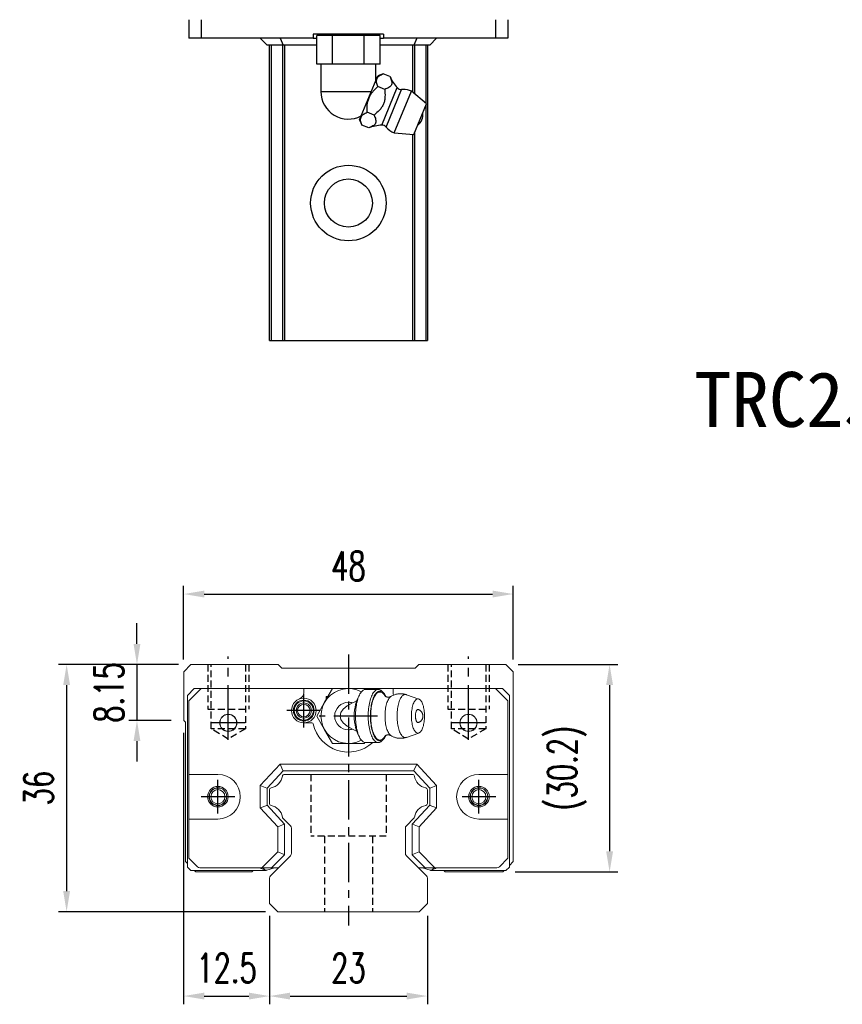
# Model space of a CAD drawing. Header units: millimetres. Extents: x 22 to 357, y 365 to 653.
# Tile 1 of 3: x 22 to 142, y 370 to 514. Entities that reach past the tile are written whole.
import ezdxf
from ezdxf.enums import TextEntityAlignment as Align

# ---------------------------------------------------------------- set-up
doc = ezdxf.new("R2010")
doc.units = ezdxf.units.MM
doc.header["$PDSIZE"] = -1
doc.linetypes.add('CENTER', pattern=[10.16, 6.35, -1.27, 1.27, -1.27])
doc.linetypes.add('DASHED', pattern=[0.75, 0.5, -0.25])
for name, color, linetype in [('CHA', 7, 'Continuous'), ('CL', 1, 'CENTER'), ('DIM', 4, 'Continuous'), ('HID', 2, 'DASHED'), ('OUT', 3, 'Continuous')]:
    doc.layers.add(name, color=color, linetype=linetype)
doc.styles.add('DIM-7', font='SIMPLEX.shx', dxfattribs={"width": 0.7, "bigfont": 'chineset.shx'})
doc.styles.add('T', font='kaiu.ttf')
doc.dimstyles.new('CNS', dxfattribs={"dimtxt": 3.5, "dimasz": 2.5, "dimexe": 1, "dimexo": 1.5, "dimgap": 0.09, "dimtad": 0, "dimdsep": 46, "dimtxsty": 'DIM-7', "dimcen": 0.09, "dimclrd": 1, "dimclre": 1, "dimclrt": 4, "dimadec": 0, "dimazin": 0, "dimtfac": 1, "dimtix": 1, "dimtmove": 2, "dimatfit": 3, "dimfxl": 1, "dimtvp": 0.971429, "dimtolj": 1, "dimarcsym": 0})

# ---------------------------------------------------------------- blocks, each defined once
blk = doc.blocks.new('*D64')
at = {"layer": 'DEFPOINTS', "color": 0}
for p in [(93.78, 430.14), (45.78, 418.83), (93.78, 418.83)]:
    blk.add_point(p, dxfattribs=at)
at = {"layer": 'DIM', "color": 7, "lineweight": -2}
for p, q in [((45.78, 420.63), (45.78, 431.34)), ((93.78, 420.63), (93.78, 431.34)), ((48.78, 430.14), (90.78, 430.14))]:
    blk.add_line(p, q, dxfattribs=at)
at = {"layer": 'DIM', "color": 7}
for points in [[(48.78, 430.64), (48.78, 429.64), (45.78, 430.14)], [(90.78, 430.64), (90.78, 429.64), (93.78, 430.14)]]:
    blk.add_solid(points, dxfattribs=at)
at = {"layer": 'DIM', "color": 7, "insert": (69.78, 434.22), "char_height": 4.2, "attachment_point": 5, "style": 'DIM-7'}
blk.add_mtext('\\A1;48', dxfattribs=at)
blk = doc.blocks.new('*D66')
at = {"layer": 'DEFPOINTS', "color": 0}
for p in [(46.83, 419.88), (38.98, 411.73), (45.78, 411.73)]:
    blk.add_point(p, dxfattribs=at)
at = {"layer": 'DIM', "color": 7, "lineweight": -2}
for p, q in [((38.98, 422.88), (38.98, 425.88)), ((45.03, 419.88), (37.78, 419.88)), ((38.98, 419.88), (38.98, 411.73)), ((43.98, 411.73), (37.78, 411.73)), ((38.98, 408.73), (38.98, 405.73))]:
    blk.add_line(p, q, dxfattribs=at)
at = {"layer": 'DIM', "color": 7}
for points in [[(38.48, 422.88), (39.48, 422.88), (38.98, 419.88)], [(38.48, 408.73), (39.48, 408.73), (38.98, 411.73)]]:
    blk.add_solid(points, dxfattribs=at)
at = {"layer": 'DIM', "color": 7, "insert": (34.9, 415.8), "char_height": 4.2, "attachment_point": 5, "rotation": 90, "style": 'DIM-7'}
blk.add_mtext('\\A1;8.15', dxfattribs=at)
blk = doc.blocks.new('*D67')
at = {"layer": 'DEFPOINTS', "color": 0}
for p in [(46.83, 419.88), (28.73, 383.88), (59.5, 383.88)]:
    blk.add_point(p, dxfattribs=at)
at = {"layer": 'DIM', "color": 7, "lineweight": -2}
for p, q in [((45.03, 419.88), (27.53, 419.88)), ((28.73, 416.88), (28.73, 386.88)), ((57.7, 383.88), (27.53, 383.88))]:
    blk.add_line(p, q, dxfattribs=at)
at = {"layer": 'DIM', "color": 7}
for points in [[(28.23, 416.88), (29.23, 416.88), (28.73, 419.88)], [(28.23, 386.88), (29.23, 386.88), (28.73, 383.88)]]:
    blk.add_solid(points, dxfattribs=at)
at = {"layer": 'DIM', "color": 7, "insert": (24.65, 401.88), "char_height": 4.2, "attachment_point": 5, "rotation": 90, "style": 'DIM-7'}
blk.add_mtext('\\A1;36', dxfattribs=at)
blk = doc.blocks.new('*D68')
at = {"layer": 'DEFPOINTS', "color": 0}
for p in [(45.78, 411.73), (58.28, 385.08), (58.28, 371.59)]:
    blk.add_point(p, dxfattribs=at)
at = {"layer": 'DIM', "color": 7, "lineweight": -2}
for p, q in [((45.78, 409.93), (45.78, 370.39)), ((58.28, 383.28), (58.28, 370.39)), ((48.78, 371.59), (55.28, 371.59))]:
    blk.add_line(p, q, dxfattribs=at)
at = {"layer": 'DIM', "color": 7}
for points in [[(48.78, 372.09), (48.78, 371.09), (45.78, 371.59)], [(55.28, 372.09), (55.28, 371.09), (58.28, 371.59)]]:
    blk.add_solid(points, dxfattribs=at)
at = {"layer": 'DIM', "color": 7, "insert": (52.03, 375.67), "char_height": 4.2, "attachment_point": 5, "style": 'DIM-7'}
blk.add_mtext('\\A1;12.5', dxfattribs=at)
blk = doc.blocks.new('*D69')
at = {"layer": 'DEFPOINTS', "color": 0}
for p in [(58.28, 385.08), (81.28, 385.08), (81.28, 371.59)]:
    blk.add_point(p, dxfattribs=at)
at = {"layer": 'DIM', "color": 7, "lineweight": -2}
for p, q in [((58.28, 383.28), (58.28, 370.39)), ((81.28, 383.28), (81.28, 370.39)), ((61.28, 371.59), (78.28, 371.59))]:
    blk.add_line(p, q, dxfattribs=at)
at = {"layer": 'DIM', "color": 7}
for points in [[(61.28, 372.09), (61.28, 371.09), (58.28, 371.59)], [(78.28, 372.09), (78.28, 371.09), (81.28, 371.59)]]:
    blk.add_solid(points, dxfattribs=at)
at = {"layer": 'DIM', "color": 7, "insert": (69.78, 375.67), "char_height": 4.2, "attachment_point": 5, "style": 'DIM-7'}
blk.add_mtext('\\A1;23', dxfattribs=at)
blk = doc.blocks.new('*D71')
at = {"layer": 'DEFPOINTS', "color": 0}
for p in [(92.73, 419.88), (92.28, 389.68), (107.83, 389.68)]:
    blk.add_point(p, dxfattribs=at)
at = {"layer": 'DIM', "color": 7, "lineweight": -2}
for p, q in [((94.53, 419.88), (109.03, 419.88)), ((107.83, 416.88), (107.83, 392.68)), ((94.08, 389.68), (109.03, 389.68))]:
    blk.add_line(p, q, dxfattribs=at)
at = {"layer": 'DIM', "color": 7}
for points in [[(107.33, 416.88), (108.33, 416.88), (107.83, 419.88)], [(107.33, 392.68), (108.33, 392.68), (107.83, 389.68)]]:
    blk.add_solid(points, dxfattribs=at)
at = {"layer": 'DIM', "color": 7, "insert": (101.62, 404.78), "char_height": 4.2, "attachment_point": 5, "rotation": 90, "style": 'DIM-7'}
blk.add_mtext('\\A1;(30.2)', dxfattribs=at)

msp = doc.modelspace()

# ---------------------------------------------------------------- linework, layer by layer
at = {"color": 7, "linetype": 'Continuous', "lineweight": 25}
for p, q in [((46.555, 513.787), (46.555, 511.087)), ((48.337, 513.787), (48.337, 511.087)), ((91.223, 513.787), (91.223, 511.087)), ((93.005, 513.787), (93.005, 511.087)), ((48.337, 511.087), (46.555, 511.087)), ((64.659, 511.087), (48.337, 511.087)), ((56.93, 511.087), (57.93, 510.087)), ((59.83, 511.087), (60.265, 510.087)), ((64.659, 511.687), (64.659, 511.087)), ((74.901, 511.687), (64.659, 511.687)), ((64.659, 511.087), (65.161, 511.087)), ((65.161, 507.307), (65.161, 511.507)), ((67.471, 511.507), (65.161, 511.507)), ((66.78, 511.687), (66.78, 511.507)), ((67.471, 507.307), (67.471, 511.507)), ((72.089, 511.507), (67.471, 511.507)), ((72.089, 507.307), (72.089, 511.507)), ((74.399, 511.507), (72.089, 511.507)), ((72.78, 511.507), (72.78, 511.687)), ((74.399, 507.307), (74.399, 511.507)), ((74.399, 511.087), (74.901, 511.087)), ((74.901, 511.687), (74.901, 511.087)), ((91.223, 511.087), (74.901, 511.087)), ((79.73, 511.087), (79.295, 510.087)), ((82.63, 511.087), (81.63, 510.087)), ((93.005, 511.087), (91.223, 511.087)), ((60.265, 510.087), (57.93, 510.087)), ((58.281, 467.087), (58.281, 510.087)), ((58.524, 510.087), (58.524, 467.087)), ((60.161, 510.087), (60.161, 467.087)), ((65.161, 510.087), (60.265, 510.087)), ((60.458, 510.087), (60.458, 467.087)), ((79.295, 510.087), (74.399, 510.087)), ((79.104, 510.087), (79.104, 503.288)), ((81.63, 510.087), (79.295, 510.087)), ((79.401, 510.087), (79.401, 503.031)), ((81.038, 510.087), (81.038, 501.611)), ((81.281, 510.087), (81.281, 467.087)), ((66.316, 507.307), (65.161, 507.307)), ((65.78, 507.307), (65.78, 503.307)), ((67.471, 507.307), (66.316, 507.307)), ((69.78, 507.307), (67.471, 507.307)), ((72.089, 507.307), (69.78, 507.307)), ((73.244, 507.307), (72.089, 507.307)), ((74.399, 507.307), (73.244, 507.307)), ((73.78, 504.926), (73.78, 507.307)), ((71.416, 499.219), (74.057, 505.594)), ((74.83, 505.914), (74.057, 505.594)), ((75.835, 505.497), (74.83, 505.914)), ((75.062, 503.631), (74.056, 504.047)), ((74.625, 498.418), (76.892, 503.892)), ((75.257, 498.15), (77.529, 503.634)), ((76.463, 497.291), (78.988, 503.389)), ((81.138, 501.524), (78.988, 503.389)), ((65.78, 503.307), (73.109, 503.307)), ((79.302, 497.089), (81.138, 501.524)), ((81.038, 501.282), (81.038, 467.087)), ((71.416, 499.219), (71.736, 498.446)), ((73.515, 499.897), (72.51, 500.313)), ((72.742, 498.03), (71.736, 498.446)), ((76.463, 497.291), (79.302, 497.089)), ((79.104, 497.103), (79.104, 467.087)), ((79.401, 497.33), (79.401, 467.087)), ((60.161, 467.087), (60.458, 467.087)), ((60.458, 467.087), (79.104, 467.087)), ((79.104, 467.087), (79.401, 467.087))]:
    msp.add_line(p, q, dxfattribs=at)
for radius in [5.5, 3.5]:
    msp.add_circle((69.781, 487.087), radius, dxfattribs=at)
for centre, radius, start, end in [((81.311, 507.95), 6, 204.14101, 222.56053), ((77.481, 504.433), 0.8, 222.56053, 273.41865), ((77.725, 500.34), 3.3, 90, 93.41865), ((77.725, 500.34), 3.3, 67.5, 90), ((69.78, 503.307), 4, 180, 297.76498), ((78.819, 499.887), 1.817, 304.10151, 10.89849), ((74.88, 492.424), 6, 92.43947, 110.85033), ((74.659, 497.619), 0.8, 41.58135, 92.43947), ((77.725, 500.34), 3.3, 221.58135, 247.5)]:
    msp.add_arc(centre, radius, start, end, dxfattribs=at)
for points, knots in [([(74.056, 504.047), (73.971, 504.253), (73.909, 504.454), (73.872, 504.741), (73.869, 504.834), (73.887, 505.015), (73.908, 505.103), (74.008, 505.348), (74.124, 505.487), (74.434, 505.729), (74.622, 505.828), (74.83, 505.914)], [0, 0, 0, 0, 0.25, 0.25, 0.375, 0.375, 0.5, 0.5, 0.75, 0.75, 1, 1, 1, 1]), ([(75.835, 505.497), (75.929, 505.287), (76.017, 505.078), (76.094, 504.774), (76.11, 504.674), (76.11, 504.484), (76.095, 504.395), (76.026, 504.229), (75.973, 504.154), (75.84, 504.02), (75.759, 503.961), (75.488, 503.799), (75.278, 503.713), (75.062, 503.631)], [0, 0, 0, 0, 0.25, 0.25, 0.375, 0.375, 0.5, 0.5, 0.625, 0.625, 0.75, 0.75, 1, 1, 1, 1]), ([(72.51, 500.313), (72.485, 500.664), (72.484, 501.017), (72.565, 501.72), (72.647, 502.06), (72.85, 502.55), (72.931, 502.709), (73.112, 503.01), (73.212, 503.154), (73.431, 503.429), (73.549, 503.562), (73.796, 503.813), (73.924, 503.933), (74.056, 504.047)], [0, 0, 0, 0, 0.25, 0.25, 0.5, 0.5, 0.625, 0.625, 0.75, 0.75, 0.875, 0.875, 1, 1, 1, 1]), ([(75.062, 503.631), (75.096, 503.273), (75.122, 502.914), (75.102, 502.379), (75.085, 502.201), (75.018, 501.847), (74.968, 501.674), (74.832, 501.345), (74.744, 501.187), (74.542, 500.89), (74.428, 500.753), (74.065, 500.361), (73.793, 500.126), (73.515, 499.897)], [0, 0, 0, 0, 0.25, 0.25, 0.375, 0.375, 0.5, 0.5, 0.625, 0.625, 0.75, 0.75, 1, 1, 1, 1]), ([(71.736, 498.446), (71.651, 498.653), (71.589, 498.853), (71.552, 499.14), (71.549, 499.233), (71.567, 499.414), (71.588, 499.502), (71.688, 499.747), (71.804, 499.887), (72.114, 500.128), (72.302, 500.227), (72.51, 500.313)], [0, 0, 0, 0, 0.25, 0.25, 0.375, 0.375, 0.5, 0.5, 0.75, 0.75, 1, 1, 1, 1]), ([(73.515, 499.897), (73.61, 499.686), (73.697, 499.477), (73.774, 499.173), (73.79, 499.073), (73.79, 498.884), (73.775, 498.794), (73.707, 498.628), (73.653, 498.553), (73.52, 498.419), (73.439, 498.36), (73.169, 498.198), (72.958, 498.112), (72.742, 498.03)], [0, 0, 0, 0, 0.25, 0.25, 0.375, 0.375, 0.5, 0.5, 0.625, 0.625, 0.75, 0.75, 1, 1, 1, 1]), ([(58.281, 467.087), (58.283, 467.087), (58.307, 467.087), (58.399, 467.087), (58.463, 467.087), (58.524, 467.087)], [0, 0, 0, 0, 0.5, 0.5, 1, 1, 1, 1]), ([(58.524, 467.087), (58.779, 467.087), (59.019, 467.087), (59.429, 467.087), (59.599, 467.087), (59.866, 467.087), (59.963, 467.087), (60.099, 467.087), (60.139, 467.087), (60.161, 467.087)], [0, 0, 0, 0, 0.25, 0.25, 0.5, 0.5, 0.75, 0.75, 1, 1, 1, 1]), ([(79.401, 467.087), (79.423, 467.087), (79.463, 467.087), (79.6, 467.087), (79.697, 467.087), (79.963, 467.087), (80.134, 467.087), (80.544, 467.087), (80.783, 467.087), (81.038, 467.087)], [0, 0, 0, 0, 0.25, 0.25, 0.5, 0.5, 0.75, 0.75, 1, 1, 1, 1]), ([(81.038, 467.087), (81.099, 467.087), (81.164, 467.087), (81.255, 467.087), (81.279, 467.087), (81.281, 467.087)], [0, 0, 0, 0, 0.5, 0.5, 1, 1, 1, 1])]:
    msp.add_open_spline(points, degree=3, knots=knots, dxfattribs=at)
at = {"layer": 'CL', "color": 0}
for p, q in [((52.281, 410.524), (52.281, 421.026)), ((87.281, 410.524), (87.281, 421.026)), ((63.28, 410.726), (63.28, 415.626)), ((52.28, 408.926), (52.28, 413.826)), ((65.73, 413.176), (60.83, 413.176)), ((87.28, 408.926), (87.28, 413.826)), ((74.03, 412.376), (65.53, 412.376)), ((54.73, 411.376), (49.83, 411.376)), ((89.73, 411.376), (84.83, 411.376)), ((50.769, 398.176), (50.769, 403.076)), ((88.791, 398.176), (88.791, 403.076)), ((53.219, 400.626), (48.319, 400.626)), ((91.241, 400.626), (86.341, 400.626))]:
    msp.add_line(p, q, dxfattribs=at)
at = {"layer": 'CL', "color": 0, "ltscale": 0.9}
msp.add_line((69.781, 421.326), (69.781, 381.876), dxfattribs=at)
at = {"layer": 'HID', "color": 0, "ltscale": 2}
for p, q in [((49.281, 419.876), (49.281, 413.376)), ((49.781, 410.526), (49.781, 419.876)), ((54.781, 419.876), (54.781, 410.526)), ((55.281, 419.876), (55.281, 413.376)), ((84.281, 419.876), (84.281, 413.376)), ((84.781, 410.526), (84.781, 419.876)), ((89.781, 419.876), (89.781, 410.526)), ((90.281, 419.876), (90.281, 413.376)), ((49.281, 413.376), (55.281, 413.376)), ((84.281, 413.376), (90.281, 413.376)), ((52.281, 409.024), (49.781, 410.526)), ((54.781, 410.526), (49.781, 410.526)), ((54.781, 410.526), (52.281, 409.024)), ((87.281, 409.024), (84.781, 410.526)), ((89.781, 410.526), (84.781, 410.526)), ((89.781, 410.526), (87.281, 409.024)), ((64.287, 403.876), (64.287, 394.876)), ((75.287, 403.876), (75.287, 394.876)), ((75.287, 394.876), (64.287, 394.876)), ((66.281, 394.876), (66.281, 383.876)), ((73.281, 394.876), (73.281, 383.876))]:
    msp.add_line(p, q, dxfattribs=at)
at = {"layer": 'OUT', "color": 0, "linetype": 'Continuous', "lineweight": 15}
for p, q in [((46.831, 419.876), (45.781, 418.826)), ((45.781, 411.726), (45.781, 418.826)), ((46.831, 419.876), (59.531, 419.876)), ((60.081, 419.326), (59.531, 419.876)), ((79.481, 419.326), (60.081, 419.326)), ((80.031, 419.876), (79.481, 419.326)), ((80.031, 419.876), (92.731, 419.876)), ((93.781, 418.826), (92.731, 419.876)), ((93.781, 391.176), (93.781, 418.826)), ((47.33, 416.376), (46.33, 415.376)), ((48.337, 416.376), (46.555, 414.602)), ((47.33, 416.376), (92.23, 416.376)), ((63.28, 415.791), (63.28, 416.376)), ((67.471, 416.376), (66.316, 414.376)), ((69.78, 416.376), (67.471, 416.376)), ((72.089, 416.376), (69.78, 416.376)), ((71.676, 415.903), (71.485, 415.675)), ((72.17, 416.236), (72.089, 416.376)), ((74.138, 416.251), (72.29, 416.251)), ((74.944, 415.675), (74.752, 415.903)), ((76.28, 415.791), (76.28, 416.376)), ((93.005, 414.602), (91.223, 416.376)), ((92.23, 416.376), (93.23, 415.376)), ((46.33, 415.376), (46.33, 390.376)), ((46.555, 414.602), (46.555, 391.651)), ((66.53, 414.747), (66.53, 415.226)), ((66.53, 415.226), (66.807, 415.226)), ((80.038, 414.854), (78.222, 415.482)), ((93.005, 391.651), (93.005, 414.602)), ((93.23, 415.376), (93.23, 390.376)), ((66.316, 414.376), (65.161, 412.376)), ((45.781, 411.726), (46.031, 411.476)), ((65.161, 412.376), (66.316, 410.376)), ((46.031, 411.476), (46.031, 391.176)), ((63.28, 411.376), (64.464, 411.376)), ((66.316, 410.376), (67.471, 408.376)), ((71.485, 409.077), (71.676, 408.849)), ((74.752, 408.849), (74.944, 409.077)), ((78.222, 409.27), (80.038, 409.898)), ((67.471, 408.376), (69.78, 408.376)), ((69.78, 408.376), (72.089, 408.376)), ((72.17, 408.516), (72.089, 408.376)), ((72.29, 408.501), (74.138, 408.501)), ((72.291, 408.499), (72.292, 408.501)), ((59.83, 405.376), (56.93, 402.266)), ((60.243, 404.426), (59.83, 405.376)), ((79.73, 405.376), (59.83, 405.376)), ((60.265, 404.376), (60.243, 404.426)), ((79.295, 404.376), (79.317, 404.426)), ((79.73, 405.376), (79.317, 404.426)), ((82.63, 402.266), (79.73, 405.376)), ((46.555, 403.876), (50.769, 403.876)), ((60.265, 404.376), (57.93, 401.872)), ((79.295, 404.376), (60.265, 404.376)), ((60.458, 403.876), (79.105, 403.876)), ((81.63, 401.872), (79.295, 404.376)), ((56.93, 402.266), (56.93, 398.986)), ((56.93, 402.266), (57.88, 401.892)), ((57.93, 401.872), (57.88, 401.892)), ((57.93, 401.872), (57.93, 399.379)), ((58.281, 401.615), (58.281, 399.635)), ((81.281, 401.615), (81.281, 399.635)), ((81.63, 401.872), (81.68, 401.892)), ((81.63, 399.379), (81.63, 401.872)), ((82.63, 402.266), (81.68, 401.892)), ((82.63, 398.986), (82.63, 402.266)), ((56.93, 398.986), (57.88, 399.36)), ((56.93, 398.986), (59.48, 396.251)), ((57.93, 399.379), (57.88, 399.36)), ((57.93, 399.379), (60.48, 396.645)), ((79.08, 396.645), (81.63, 399.379)), ((80.08, 396.251), (82.63, 398.986)), ((81.63, 399.379), (81.68, 399.36)), ((82.63, 398.986), (81.68, 399.36)), ((50.769, 397.376), (46.555, 397.376)), ((61.335, 396.402), (60.241, 397.496)), ((79.322, 397.496), (78.228, 396.402)), ((93.005, 397.376), (88.791, 397.376)), ((59.48, 396.251), (60.43, 396.625)), ((59.48, 396.251), (59.48, 392.58)), ((60.48, 396.645), (60.43, 396.625)), ((60.48, 396.645), (60.48, 392.166)), ((61.481, 396.049), (61.481, 392.383)), ((78.081, 396.049), (78.081, 392.383)), ((79.08, 396.645), (79.13, 396.625)), ((79.08, 392.166), (79.08, 396.645)), ((80.08, 396.251), (79.13, 396.625)), ((80.08, 392.58), (80.08, 396.251)), ((46.555, 391.651), (47.784, 390.422)), ((59.48, 392.58), (57.176, 390.276)), ((60.48, 392.166), (58.59, 390.276)), ((59.48, 392.58), (60.43, 392.187)), ((59.582, 390.276), (61.335, 392.029)), ((60.48, 392.166), (60.43, 392.187)), ((78.228, 392.029), (79.981, 390.276)), ((79.08, 392.166), (79.13, 392.187)), ((80.97, 390.276), (79.08, 392.166)), ((80.08, 392.58), (79.13, 392.187)), ((82.384, 390.276), (80.08, 392.58)), ((91.776, 390.422), (93.005, 391.651)), ((46.031, 391.176), (46.33, 390.877)), ((46.83, 389.876), (46.33, 390.376)), ((57.176, 390.276), (48.137, 390.276)), ((56.968, 390.276), (57.071, 390.173)), ((57.071, 390.173), (57.808, 389.876)), ((58.519, 390.276), (57.176, 390.276)), ((57.586, 389.992), (57.302, 390.276)), ((57.891, 389.919), (58.989, 390.276)), ((58.428, 389.122), (59.582, 390.276)), ((58.59, 390.276), (58.519, 390.276)), ((58.59, 390.276), (59.304, 390.276)), ((59.304, 390.276), (59.582, 390.276)), ((79.981, 390.276), (80.27, 390.276)), ((79.981, 390.276), (81.135, 389.122)), ((80.27, 390.276), (80.97, 390.276)), ((81.669, 389.919), (80.571, 390.276)), ((80.97, 390.276), (81.041, 390.276)), ((82.384, 390.276), (81.041, 390.276)), ((82.489, 390.173), (81.752, 389.876)), ((81.974, 389.992), (82.257, 390.276)), ((91.423, 390.276), (82.384, 390.276)), ((82.591, 390.276), (82.489, 390.173)), ((92.73, 389.876), (93.23, 390.376)), ((93.23, 390.624), (93.781, 391.176)), ((46.83, 389.876), (57.808, 389.876)), ((47.331, 389.876), (47.531, 389.676)), ((47.531, 389.676), (55.698, 389.676)), ((55.698, 389.676), (55.899, 389.876)), ((58.281, 388.769), (58.281, 385.076)), ((81.281, 388.769), (81.281, 385.076)), ((92.73, 389.876), (81.752, 389.876)), ((83.664, 389.876), (83.864, 389.676)), ((83.864, 389.676), (92.281, 389.676)), ((92.281, 389.676), (92.482, 389.876)), ((59.496, 383.876), (58.281, 385.076)), ((81.281, 385.076), (80.067, 383.876)), ((59.496, 383.876), (80.067, 383.876))]:
    msp.add_line(p, q, dxfattribs=at)
at = {"layer": 'OUT', "color": 0, "linetype": 'Continuous', "lineweight": 15, "flags": 128}
for points in [[(72.29, 408.501), (72.233, 408.504), (72.13, 408.524), (72.028, 408.562), (71.927, 408.619), (71.828, 408.694), (71.731, 408.787), (71.637, 408.898), (71.546, 409.025), (71.458, 409.168), (71.375, 409.327), (71.296, 409.501), (71.222, 409.689), (71.153, 409.89), (71.089, 410.103), (71.032, 410.327), (70.98, 410.561), (70.935, 410.803), (70.896, 411.054), (70.865, 411.31), (70.84, 411.572), (70.822, 411.838), (70.811, 412.106), (70.807, 412.376), (70.811, 412.646), (70.822, 412.914), (70.84, 413.18), (70.865, 413.442), (70.896, 413.698), (70.935, 413.949), (70.98, 414.191), (71.032, 414.425), (71.089, 414.649), (71.153, 414.862), (71.222, 415.063), (71.296, 415.251), (71.375, 415.425), (71.458, 415.584), (71.546, 415.727), (71.637, 415.854), (71.731, 415.965), (71.828, 416.058), (71.927, 416.133), (72.028, 416.19), (72.13, 416.228), (72.233, 416.248), (72.29, 416.251)], [(74.752, 408.849), (74.694, 408.783), (74.596, 408.691), (74.497, 408.616), (74.396, 408.56), (74.293, 408.522), (74.19, 408.503), (74.086, 408.503), (73.983, 408.522), (73.881, 408.56), (73.779, 408.616), (73.68, 408.691), (73.583, 408.783), (73.488, 408.893), (73.397, 409.02), (73.309, 409.164), (73.225, 409.322), (73.146, 409.496), (73.071, 409.684), (73.002, 409.885), (72.938, 410.098), (72.881, 410.323), (72.829, 410.557), (72.783, 410.8), (72.745, 411.051), (72.713, 411.308), (72.688, 411.57), (72.67, 411.837), (72.659, 412.106), (72.655, 412.376), (72.659, 412.646), (72.67, 412.915), (72.688, 413.182), (72.713, 413.444), (72.745, 413.701), (72.783, 413.952), (72.829, 414.195), (72.881, 414.429), (72.938, 414.654), (73.002, 414.867), (73.071, 415.068), (73.146, 415.256), (73.225, 415.43), (73.309, 415.589), (73.397, 415.732), (73.488, 415.859), (73.583, 415.969), (73.68, 416.061), (73.779, 416.136), (73.881, 416.192), (73.983, 416.23), (74.086, 416.249), (74.19, 416.249), (74.293, 416.23), (74.396, 416.192), (74.497, 416.136), (74.596, 416.061), (74.694, 415.969), (74.752, 415.903)], [(72.982, 412.376), (72.985, 412.638), (72.996, 412.898), (73.014, 413.155), (73.039, 413.409), (73.071, 413.657), (73.11, 413.898), (73.155, 414.132), (73.207, 414.356), (73.265, 414.57), (73.328, 414.772), (73.397, 414.962), (73.471, 415.139), (73.55, 415.301), (73.633, 415.448), (73.719, 415.579), (73.809, 415.693), (73.902, 415.79), (73.998, 415.869), (74.095, 415.93), (74.194, 415.972), (74.294, 415.996), (74.394, 416), (74.494, 415.986), (74.594, 415.953), (74.692, 415.902), (74.788, 415.832), (74.883, 415.744), (74.974, 415.638), (75.063, 415.515), (75.148, 415.376), (75.228, 415.222), (75.239, 415.2)], [(75.126, 415.264), (75.067, 415.364), (74.982, 415.489), (74.893, 415.597), (74.802, 415.689), (74.708, 415.762), (74.612, 415.818), (74.516, 415.855), (74.418, 415.874), (74.32, 415.874), (74.223, 415.855), (74.126, 415.818), (74.03, 415.762), (73.937, 415.689), (73.845, 415.597), (73.757, 415.489), (73.671, 415.364), (73.59, 415.223), (73.512, 415.066), (73.439, 414.896), (73.372, 414.712), (73.309, 414.515), (73.252, 414.307), (73.201, 414.089), (73.156, 413.862), (73.118, 413.626), (73.086, 413.384), (73.062, 413.137), (73.044, 412.886), (73.033, 412.632), (73.03, 412.376), (73.033, 412.121), (73.044, 411.866), (73.062, 411.615), (73.086, 411.368), (73.118, 411.126), (73.156, 410.89), (73.201, 410.663), (73.252, 410.445), (73.309, 410.237), (73.372, 410.04), (73.439, 409.856), (73.512, 409.686), (73.59, 409.53), (73.671, 409.388), (73.757, 409.263), (73.845, 409.155), (73.937, 409.063), (74.03, 408.99), (74.126, 408.934), (74.223, 408.897), (74.32, 408.878), (74.418, 408.878), (74.516, 408.897), (74.612, 408.934), (74.708, 408.99), (74.802, 409.063), (74.893, 409.155), (74.982, 409.263), (75.067, 409.388), (75.125, 409.487)], [(75.981, 415.234), (75.926, 415.197), (75.84, 415.122), (75.757, 415.029), (75.677, 414.919), (75.6, 414.793), (75.528, 414.651), (75.46, 414.494), (75.398, 414.323), (75.34, 414.14), (75.289, 413.946), (75.244, 413.741), (75.205, 413.527), (75.173, 413.306), (75.148, 413.079), (75.129, 412.847), (75.119, 412.612), (75.115, 412.376), (75.119, 412.14), (75.129, 411.905), (75.148, 411.673), (75.173, 411.446), (75.205, 411.225), (75.244, 411.011), (75.289, 410.806), (75.34, 410.612), (75.398, 410.429), (75.46, 410.258), (75.528, 410.101), (75.6, 409.959), (75.677, 409.833), (75.757, 409.723), (75.84, 409.63), (75.926, 409.555), (75.981, 409.517)], [(78.222, 409.271), (78.181, 409.258), (78.088, 409.244), (77.995, 409.249), (77.902, 409.272), (77.811, 409.314), (77.721, 409.375), (77.633, 409.454), (77.547, 409.55), (77.465, 409.663), (77.387, 409.793), (77.312, 409.938), (77.242, 410.097), (77.177, 410.271), (77.117, 410.457), (77.063, 410.655), (77.015, 410.863), (76.973, 411.08), (76.938, 411.305), (76.91, 411.536), (76.888, 411.772), (76.874, 412.012), (76.867, 412.255), (76.867, 412.497), (76.874, 412.74), (76.888, 412.98), (76.91, 413.216), (76.938, 413.447), (76.973, 413.672), (77.015, 413.889), (77.063, 414.097), (77.117, 414.295), (77.177, 414.481), (77.242, 414.655), (77.312, 414.814), (77.387, 414.959), (77.465, 415.089), (77.547, 415.202), (77.633, 415.298), (77.721, 415.377), (77.811, 415.438), (77.902, 415.48), (77.995, 415.503), (78.088, 415.508), (78.181, 415.494), (78.222, 415.482)], [(78.956, 412.376), (78.959, 412.594), (78.97, 412.81), (78.988, 413.023), (79.013, 413.231), (79.045, 413.433), (79.084, 413.626), (79.129, 413.81), (79.179, 413.983), (79.236, 414.144), (79.297, 414.291), (79.364, 414.424), (79.434, 414.541), (79.508, 414.642), (79.585, 414.725), (79.665, 414.791), (79.746, 414.838), (79.829, 414.867), (79.912, 414.876), (79.996, 414.867), (80.078, 414.838), (80.16, 414.791), (80.24, 414.725), (80.317, 414.642), (80.391, 414.541), (80.461, 414.424), (80.527, 414.291), (80.589, 414.144), (80.645, 413.983), (80.696, 413.81), (80.741, 413.626), (80.779, 413.433), (80.811, 413.231), (80.836, 413.023), (80.855, 412.81), (80.865, 412.594), (80.869, 412.376), (80.865, 412.158), (80.855, 411.942), (80.836, 411.729), (80.811, 411.521), (80.779, 411.319), (80.741, 411.126), (80.696, 410.942), (80.645, 410.769), (80.589, 410.608), (80.527, 410.461), (80.461, 410.328), (80.391, 410.211), (80.317, 410.11), (80.24, 410.027), (80.16, 409.961), (80.078, 409.914), (79.996, 409.886), (79.912, 409.876), (79.829, 409.886), (79.746, 409.914), (79.665, 409.961), (79.585, 410.027), (79.508, 410.11), (79.434, 410.211), (79.364, 410.328), (79.297, 410.461), (79.236, 410.608), (79.179, 410.769), (79.129, 410.942), (79.084, 411.126), (79.045, 411.319), (79.013, 411.521), (78.988, 411.729), (78.97, 411.942), (78.959, 412.158), (78.956, 412.376)], [(75.24, 409.555), (75.228, 409.53), (75.148, 409.376), (75.063, 409.237), (74.974, 409.114), (74.883, 409.008), (74.788, 408.92), (74.692, 408.85), (74.594, 408.799), (74.494, 408.766), (74.394, 408.752), (74.294, 408.756), (74.194, 408.78), (74.095, 408.822), (73.998, 408.883), (73.902, 408.962), (73.809, 409.059), (73.719, 409.173), (73.633, 409.304), (73.55, 409.451), (73.471, 409.613), (73.397, 409.79), (73.328, 409.98), (73.265, 410.182), (73.207, 410.396), (73.155, 410.62), (73.11, 410.854), (73.071, 411.095), (73.039, 411.343), (73.014, 411.597), (72.996, 411.854), (72.985, 412.114), (72.982, 412.376)]]:
    msp.add_lwpolyline(points, dxfattribs=at)
at = {"layer": 'OUT', "color": 0, "linetype": 'Continuous', "lineweight": 15}
msp.add_lwpolyline([(93.005, 403.876), (88.791, 403.876, 1), (88.791, 397.376)], format="xyb", dxfattribs=at)
at = {"layer": 'OUT', "color": 0, "linetype": 'Continuous', "lineweight": 15, "extrusion": (0, 0, -1)}
for centre, radius in [((-63.28, 413.176), 1.515), ((-63.28, 413.176), 1.4), ((-50.769, 400.626), 1.3)]:
    msp.add_circle(centre, radius, dxfattribs=at)
at = {"layer": 'OUT', "color": 0, "linetype": 'Continuous', "lineweight": 15}
for centre, radius in [((52.28, 411.376), 1.225), ((87.28, 411.376), 1.25), ((87.28, 411.376), 1.225), ((50.769, 400.626), 1.5), ((50.771, 400.626), 1.025), ((88.791, 400.626), 1.5), ((88.791, 400.626), 1.3), ((88.791, 400.626), 1.025)]:
    msp.add_circle(centre, radius, dxfattribs=at)
for centre, radius, start, end in [((69.78, 412.376), 4, 61.74955, 298.25045), ((63.28, 413.176), 1.8, 90, 270), ((62.28, 415.791), 1, 290.92483, 0), ((77.339, 412.376), 6.72, 150.59292, 209.40708), ((77.28, 415.791), 1, 180, 201.60531), ((63.28, 413.176), 0.918, 90, 270), ((63.28, 413.176), 0.918, 270, 90), ((52.28, 411.376), 1.25, 90, 270), ((52.28, 411.376), 1.25, 270, 90), ((64.464, 411.176), 0.2, 12.71981, 90), ((69.78, 412.376), 5.25, 192.71981, 312.43059), ((50.769, 400.626), 3.25, 270, 90), ((58.139, 403.917), 2.044, 280.87425, 351.61737), ((60.458, 403.576), 0.3, 90, 171.61737), ((79.105, 403.576), 0.3, 8.38263, 90), ((81.424, 403.917), 2.044, 188.38263, 259.12575), ((50.771, 400.626), 1.25, 75, 345), ((58.581, 401.615), 0.3, 100.87425, 180), ((80.981, 401.615), 0.3, 0, 79.12575), ((88.791, 400.626), 1.25, 75, 345), ((88.791, 400.626), 1.25, 75, 345), ((58.581, 399.635), 0.3, 180, 259.12575), ((58.139, 397.333), 2.044, 9.2089, 79.12575), ((81.424, 397.333), 2.044, 100.87425, 170.79168), ((80.981, 399.635), 0.3, 280.87425, 0), ((79.11, 397.708), 0.3, 315, 350.79168), ((60.981, 396.049), 0.5, 0, 45), ((78.581, 396.049), 0.5, 135, 180), ((60.981, 392.383), 0.5, 315.00002, 0), ((78.581, 392.383), 0.5, 180, 224.99998), ((48.137, 390.776), 0.5, 225, 270), ((91.423, 390.776), 0.5, 270, 315), ((57.798, 390.204), 0.3, 224.99991, 288.01582), ((58.781, 388.769), 0.5, 135.00002, 180), ((80.781, 388.769), 0.5, 0, 44.99998), ((81.762, 390.204), 0.3, 251.98418, 315.00009)]:
    msp.add_arc(centre, radius, start, end, dxfattribs=at)
at = {"layer": 'OUT', "color": 0, "linetype": 'Continuous', "lineweight": 15, "extrusion": (0, 0, -1)}
for centre, radius, start, end in [((-63.28, 413.176), 1.8, 90, 270), ((-63.28, 413.176), 1.1, 270, 90), ((-63.28, 413.176), 1.1, 90, 270), ((-60.453, 397.708), 0.3, 315, 350.79109)]:
    msp.add_arc(centre, radius, start, end, dxfattribs=at)
at = {"layer": 'OUT', "color": 0, "linetype": 'Continuous', "lineweight": 15}
msp.add_ellipse((76.419, 412.376), major_axis=(7.839, 0), ratio=0.3826834, start_param=2.4514471, end_param=3.8317382, dxfattribs=at)
for points, knots in [([(70.373, 414.286), (70.447, 414.321), (70.596, 414.391), (70.794, 414.493), (70.914, 414.561), (70.964, 414.589)], [0, 0, 0, 0, 0.366863, 0.7359261, 1, 1, 1, 1]), ([(75.979, 415.234), (75.975, 415.231), (75.957, 415.22), (75.912, 415.197), (75.841, 415.168), (75.753, 415.144), (75.649, 415.127), (75.533, 415.124), (75.42, 415.136), (75.321, 415.161), (75.243, 415.189), (75.182, 415.219), (75.138, 415.246), (75.108, 415.268), (75.092, 415.282), (75.09, 415.284), (75.09, 415.285)], [0, 0, 0, 0, 0.022612, 0.091205, 0.1638046, 0.2415258, 0.3252642, 0.415144, 0.5096446, 0.5916816, 0.6683152, 0.7403405, 0.8088904, 0.8750865, 0.9399334, 1, 1, 1, 1]), ([(78.224, 415.481), (78.16, 415.501), (78.03, 415.543), (77.828, 415.587), (77.621, 415.616), (77.411, 415.628), (77.201, 415.624), (76.992, 415.603), (76.784, 415.564), (76.58, 415.51), (76.38, 415.439), (76.187, 415.351), (76.053, 415.281), (75.986, 415.237), (75.978, 415.232)], [0, 0, 0, 0, 0.0860539, 0.1755675, 0.2651552, 0.3548371, 0.4446388, 0.5345889, 0.6247186, 0.7150764, 0.8057231, 0.8967365, 0.9882179, 1, 1, 1, 1]), ([(69.78, 410.376), (68.676, 410.376), (67.78, 411.272), (67.78, 413.48), (68.676, 414.376), (69.78, 414.376)], [0, 0, 0, 0, 0.5, 0.5, 1, 1, 1, 1]), ([(79.96, 413.319), (79.945, 413.324), (79.911, 413.335), (79.855, 413.322), (79.795, 413.284), (79.738, 413.219), (79.687, 413.131), (79.641, 413.021), (79.604, 412.894), (79.575, 412.75), (79.553, 412.578), (79.544, 412.382), (79.552, 412.189), (79.572, 412.021), (79.599, 411.877), (79.636, 411.747), (79.68, 411.635), (79.731, 411.543), (79.787, 411.475), (79.847, 411.433), (79.905, 411.417), (79.943, 411.427), (79.96, 411.432)], [0, 0, 0, 0, 0.0355293, 0.08439, 0.1346676, 0.1835283, 0.2338059, 0.2826665, 0.3329442, 0.3818048, 0.4320824, 0.5000147, 0.5620426, 0.6109033, 0.6611809, 0.7100415, 0.7603192, 0.8091798, 0.8594575, 0.9083181, 0.9585957, 1, 1, 1, 1]), ([(80.635, 412.376), (80.634, 412.421), (80.631, 412.484), (80.616, 412.576), (80.597, 412.654), (80.567, 412.744), (80.525, 412.836), (80.471, 412.928), (80.406, 413.017), (80.328, 413.101), (80.239, 413.177), (80.139, 413.242), (80.045, 413.291), (79.984, 413.312), (79.96, 413.32)], [0, 0, 0, 0, 0.1090532, 0.1528409, 0.2257418, 0.301786, 0.3837439, 0.469784, 0.5591735, 0.6513227, 0.7458063, 0.8423073, 0.9405903, 1, 1, 1, 1]), ([(79.96, 411.432), (79.971, 411.435), (80.025, 411.451), (80.112, 411.495), (80.22, 411.562), (80.315, 411.639), (80.399, 411.727), (80.471, 411.823), (80.53, 411.925), (80.575, 412.028), (80.603, 412.121), (80.621, 412.204), (80.633, 412.286), (80.634, 412.344), (80.635, 412.376)], [0, 0, 0, 0, 0.0273314, 0.1367036, 0.2353115, 0.3336589, 0.4315654, 0.5287049, 0.6243664, 0.7166646, 0.8004123, 0.8591452, 0.9234716, 1, 1, 1, 1]), ([(70.961, 410.165), (70.953, 410.17), (70.887, 410.208), (70.693, 410.313), (70.502, 410.404), (70.373, 410.466)], [0, 0, 0, 0, 0.0463473, 0.3539281, 1, 1, 1, 1]), ([(75.09, 409.468), (75.09, 409.468), (75.091, 409.469), (75.105, 409.482), (75.131, 409.501), (75.171, 409.527), (75.226, 409.555), (75.297, 409.584), (75.385, 409.608), (75.49, 409.625), (75.605, 409.628), (75.719, 409.616), (75.818, 409.591), (75.895, 409.563), (75.95, 409.537), (75.972, 409.523), (75.98, 409.518)], [0, 0, 0, 0, 0.0529485, 0.1155389, 0.1791976, 0.244782, 0.3132755, 0.3857697, 0.4633781, 0.546995, 0.6367444, 0.7311079, 0.8130258, 0.8895482, 0.9614689, 1, 1, 1, 1]), ([(75.98, 409.52), (76.024, 409.493), (76.127, 409.431), (76.299, 409.348), (76.493, 409.271), (76.693, 409.21), (76.897, 409.165), (77.105, 409.136), (77.314, 409.124), (77.524, 409.128), (77.734, 409.149), (77.941, 409.188), (78.105, 409.23), (78.197, 409.264), (78.224, 409.273)], [0, 0, 0, 0, 0.065812, 0.1552417, 0.2447124, 0.3342309, 0.4238081, 0.5134594, 0.6032051, 0.6930705, 0.7830845, 0.8732782, 0.9637001, 1, 1, 1, 1])]:
    msp.add_open_spline(points, degree=3, knots=knots, dxfattribs=at)
for points in [[(69.78, 414.376), (69.981, 414.376), (70.181, 414.346), (70.373, 414.286)], [(70.373, 410.466), (70.181, 410.406), (69.981, 410.376), (69.78, 410.376)]]:
    msp.add_open_spline(points, degree=3, dxfattribs=at)

# ---------------------------------------------------------------- texts
at = {"layer": 'CHA', "color": 7, "style": 'T'}
msp.add_text('TRC25VE-XN', height=8, dxfattribs=at).set_placement((147.358, 458.483), align=Align.MIDDLE)

# ---------------------------------------------------------------- dimensions: what is measured, and where the dimension line sits
at = {"layer": 'DIM', "color": 0}
for base, p1, p2, angle, picture, middle in [((93.781, 430.136), (45.781, 418.826), (93.781, 418.826), 180, '*D64', (69.781, 434.216)), ((38.982, 411.726), (46.831, 419.876), (45.781, 411.726), 90, '*D66', (34.902, 415.801)), ((28.729, 383.876), (46.831, 419.876), (59.496, 383.876), 90, '*D67', (24.649, 401.876)), ((58.281, 371.591), (45.781, 411.726), (58.281, 385.076), 180, '*D68', (52.031, 375.671))]:
    dim = msp.add_linear_dim(base=base, p1=p1, p2=p2, angle=angle, dimstyle='CNS', override={"dimscale": 1.2, "dimclrd": 7, "dimclre": 7, "dimclrt": 7}, dxfattribs=at)
    dim.commit()
    dim.dimension.update_dxf_attribs({"geometry": picture, "text_midpoint": middle})
dim = msp.add_linear_dim(base=(107.833, 389.676), p1=(92.731, 419.876), p2=(92.281, 389.676), angle=90, text='(<>)', dimstyle='CNS', override={"dimscale": 1.2, "dimclrd": 7, "dimclre": 7, "dimclrt": 7}, dxfattribs=at)
dim.commit()
dim.dimension.update_dxf_attribs({"geometry": '*D71', "text_midpoint": (101.616, 404.776)})
dim = msp.add_linear_dim(base=(81.281, 371.591), p1=(58.281, 385.076), p2=(81.281, 385.076), dimstyle='CNS', override={"dimscale": 1.2, "dimclrd": 7, "dimclre": 7, "dimclrt": 7}, dxfattribs=at)
dim.commit()
dim.dimension.update_dxf_attribs({"geometry": '*D69', "text_midpoint": (69.781, 375.671)})

doc.saveas('drawing.dxf')
